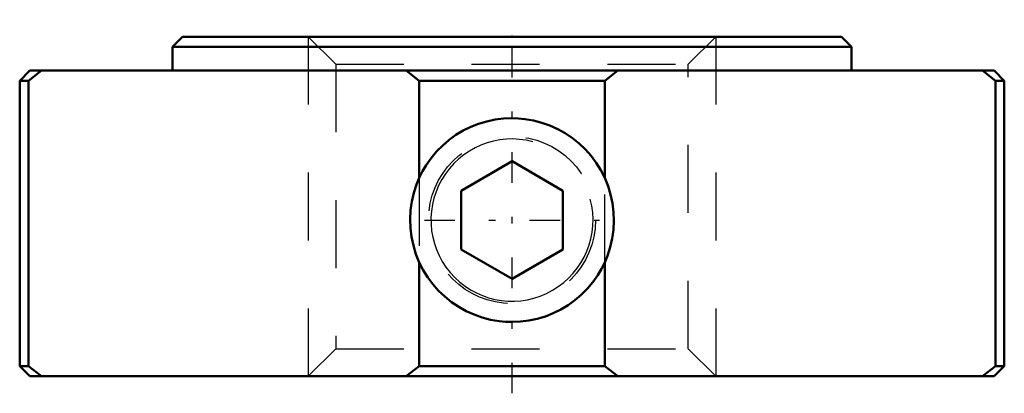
# Model space of a CAD drawing. Header units: millimetres. Extents: x -7.2 to 7.2, y -5.2 to 0.2.
import ezdxf

# ---------------------------------------------------------------- set-up
doc = ezdxf.new("R2010")
doc.units = ezdxf.units.MM
doc.linetypes.add('Center', pattern=[1.5, 0.45, -0.5, 0.05, -0.5])
doc.linetypes.add('Dashed', pattern=[2, 1, -1])
for name, color, linetype, lineweight in [('2d ConnectionPoints', 7, 'Continuous', 50), ('AM_0', 7, 'Continuous', 50), ('AM_5', 3, 'Continuous', 25), ('AM_7', 7, 'Center', 25), ('AM_9', 6, 'Dashed', 25)]:
    doc.layers.add(name, color=color, linetype=linetype, lineweight=lineweight)

msp = doc.modelspace()

# ---------------------------------------------------------------- linework, layer by layer
at = {"layer": '2d ConnectionPoints'}
msp.add_point((0, 0), dxfattribs=at)
at = {"layer": 'AM_0'}
for p, q in [((-4.85, 0), (4.85, 0)), ((-4.85, 0), (-5, -0.15)), ((5, -0.15), (4.85, 0)), ((-5, -0.15), (-5, -0.5)), ((-5, -0.15), (5, -0.15)), ((5, -0.5), (5, -0.15)), ((-7.1, -0.5), (-7.25, -0.65)), ((-6.927, -0.5), (-7.12, -0.65)), ((-7.1, -0.5), (7.1, -0.5)), ((-1.365, -0.65), (-1.558, -0.5)), ((1.558, -0.5), (1.365, -0.65)), ((7.12, -0.65), (6.927, -0.5)), ((7.25, -0.65), (7.1, -0.5)), ((-7.25, -0.65), (-7.25, -4.85)), ((-7.25, -0.65), (-7.12, -0.65)), ((-7.12, -0.65), (-7.12, -4.85)), ((-1.365, -0.65), (1.365, -0.65)), ((-1.365, -2.078), (-1.365, -0.65)), ((1.365, -0.65), (1.365, -2.078)), ((7.12, -0.65), (7.25, -0.65)), ((7.12, -4.85), (7.12, -0.65)), ((7.25, -4.85), (7.25, -0.65)), ((0, -1.834), (-0.75, -2.267)), ((0.75, -2.267), (0, -1.834)), ((-0.75, -3.133), (-0.75, -2.267)), ((0.75, -3.133), (0.75, -2.267)), ((-0.75, -3.133), (0, -3.566)), ((0, -3.566), (0.75, -3.133)), ((-1.365, -4.85), (-1.365, -3.322)), ((1.365, -3.322), (1.365, -4.85)), ((-7.25, -4.85), (-7.1, -5)), ((-7.25, -4.85), (-7.12, -4.85)), ((-7.12, -4.85), (-6.927, -5)), ((-1.558, -5), (-1.365, -4.85)), ((-1.365, -4.85), (1.365, -4.85)), ((1.365, -4.85), (1.558, -5)), ((6.927, -5), (7.12, -4.85)), ((7.1, -5), (7.25, -4.85)), ((7.12, -4.85), (7.25, -4.85)), ((-7.1, -5), (7.1, -5))]:
    msp.add_line(p, q, dxfattribs=at)
for points in [[(1.365, -2.078), (1.307, -1.965), (1.24, -1.857), (1.165, -1.755), (1.081, -1.66), (0.989, -1.573), (0.89, -1.493), (0.785, -1.422), (0.674, -1.36), (0.559, -1.308), (0.439, -1.266), (0.315, -1.234), (0.19, -1.212), (0.095, -1.203), (0, -1.2), (-0.125, -1.205), (-0.249, -1.221), (-0.371, -1.247), (-0.491, -1.282), (-0.606, -1.328), (-0.718, -1.383), (-0.825, -1.447), (-0.926, -1.52), (-1.021, -1.601), (-1.11, -1.691), (-1.191, -1.788), (-1.263, -1.891), (-1.317, -1.982), (-1.365, -2.078)], [(-1.365, -3.322), (-1.414, -3.201), (-1.452, -3.076), (-1.479, -2.948), (-1.495, -2.818), (-1.5, -2.687), (-1.493, -2.556), (-1.475, -2.427), (-1.445, -2.299), (-1.405, -2.175), (-1.365, -2.078)], [(1.365, -2.078), (1.414, -2.199), (1.452, -2.324), (1.479, -2.452), (1.495, -2.582), (1.5, -2.713), (1.493, -2.844), (1.475, -2.973), (1.445, -3.101), (1.405, -3.225), (1.365, -3.322)], [(-1.365, -3.322), (-1.307, -3.435), (-1.24, -3.543), (-1.165, -3.645), (-1.081, -3.74), (-0.989, -3.827), (-0.89, -3.907), (-0.785, -3.978), (-0.674, -4.04), (-0.559, -4.092), (-0.439, -4.134), (-0.315, -4.166), (-0.19, -4.188), (-0.095, -4.197), (0, -4.2), (0.125, -4.195), (0.249, -4.179), (0.371, -4.153), (0.491, -4.118), (0.606, -4.072), (0.718, -4.017), (0.825, -3.953), (0.926, -3.88), (1.021, -3.799), (1.11, -3.709), (1.191, -3.612), (1.263, -3.509), (1.317, -3.418), (1.365, -3.322)]]:
    msp.add_lwpolyline(points, dxfattribs=at)
at = {"layer": 'AM_5', "linetype": 'Dashed'}
for p, q in [((-3, 0), (-3, -5)), ((3, 0), (3, -5))]:
    msp.add_line(p, q, dxfattribs=at)
msp.add_arc((0, -2.7), 1.5, 75, 15, dxfattribs=at)
at = {"layer": 'AM_5'}
msp.add_arc((0, -2.7), 1.194, 75, 15, dxfattribs=at)
at = {"layer": 'AM_7'}
for p, q in [((0, -5.25), (0, 0.25)), ((-1.291, -2.7), (1.291, -2.7))]:
    msp.add_line(p, q, dxfattribs=at)
at = {"layer": 'AM_9'}
for p, q in [((-3, 0), (-2.594, -0.406)), ((2.594, -0.406), (3, 0)), ((-2.594, -0.406), (-2.594, -4.594)), ((-2.594, -0.406), (2.594, -0.406)), ((2.594, -4.594), (2.594, -0.406)), ((-1.365, -2.078), (-1.365, -3.322)), ((1.365, -3.322), (1.365, -2.078)), ((-2.594, -4.594), (-3, -5)), ((-2.594, -4.594), (2.594, -4.594)), ((3, -5), (2.594, -4.594))]:
    msp.add_line(p, q, dxfattribs=at)
msp.add_circle((0, -2.7), 1.23, dxfattribs=at)

doc.saveas('drawing.dxf')
